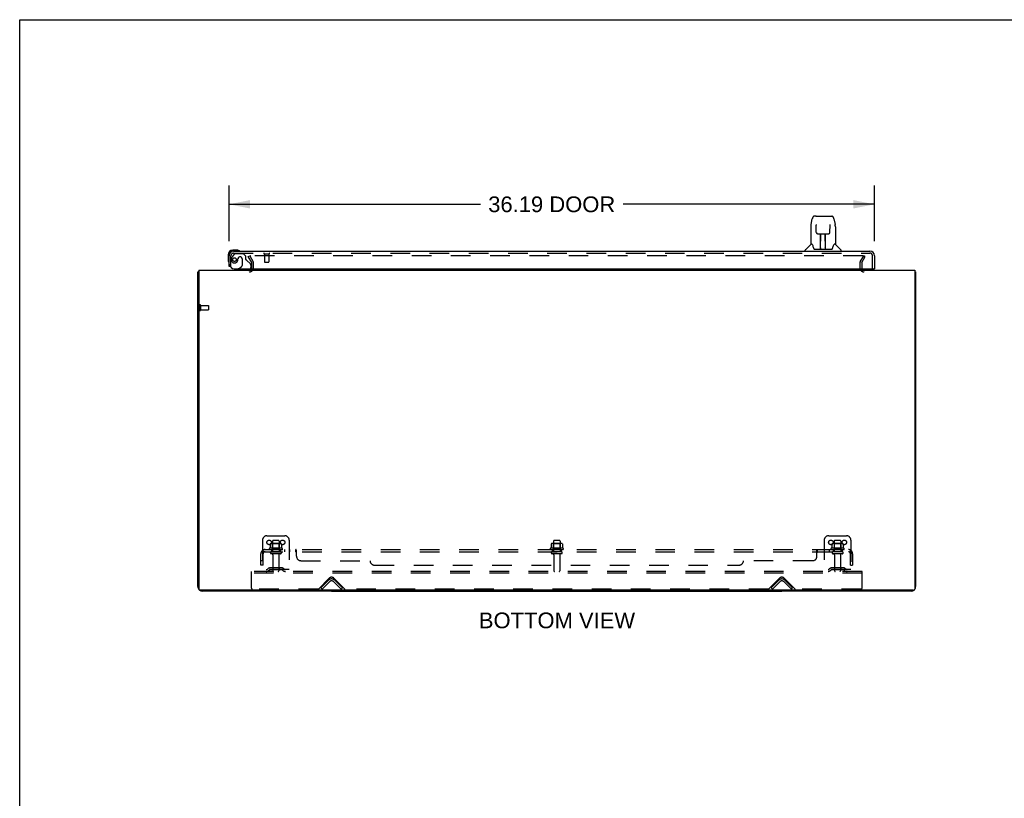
# Model space of a CAD drawing. Header units: inches. Extents: x 0 to 200, y 0 to 129.
# Tile 87 of 98: x 0 to 55, y 86 to 129. Entities that reach past the tile are written whole.
import ezdxf

# ---------------------------------------------------------------- set-up
doc = ezdxf.new("R2010")
doc.units = ezdxf.units.IN
doc.header["$LTSCALE"] = 11
doc.header["$MEASUREMENT"] = 0
doc.linetypes.add('HIDDEN', pattern=[0.2, 0.1, -0.1])
doc.layers.get('0').update_dxf_attribs({"linetype": 'CONTINUOUS'})
for name, color, linetype in [('DEFAULT_2', 8, 'HIDDEN'), ('DIMENSIONS', 7, 'CONTINUOUS'), ('DOOR_ASSEMBLY', 7, 'CONTINUOUS'), ('SUBPANEL', 7, 'CONTINUOUS')]:
    doc.layers.add(name, color=color, linetype=linetype)
doc.styles.get("Standard").update_dxf_attribs({"font": 'arial.ttf'})
doc.dimstyles.new('DIMSTYLE_1', dxfattribs={"dimtxt": 0.882353, "dimasz": 1.176471, "dimexe": 0.09, "dimexo": 0.07, "dimgap": 0.0375, "dimtad": 0, "dimtih": 1, "dimtoh": 1, "dimzin": 4, "dimdsep": 46, "dimtxsty": 'Standard', "dimblk": '_FILLED', "dimblk1": '_FILLED', "dimblk2": '_FILLED', "dimcen": 0.09, "dimadec": 3, "dimazin": 1, "dimtfac": 1, "dimtdec": 3, "dimtofl": 0, "dimtmove": 0, "dimatfit": 3, "dimldrblk": '_FILLED', "dimfxl": 0, "dimtolj": 1, "dimtzin": 4, "dimarcsym": 0})

# ---------------------------------------------------------------- blocks, each defined once
blk = doc.blocks.new('_FILLED')
at = {"color": 0, "linetype": 'ByBlock'}
blk.add_solid([(0, 0), (-1, 0.2), (-1, -0.2)], dxfattribs=at)
blk = doc.blocks.new('*D8')
at = {"layer": 'DIMENSIONS', "color": 2, "linetype": 'Continuous'}
for p, q in [((11.742, 116.997), (11.742, 120.116)), ((47.93, 116.997), (47.93, 120.116)), ((11.742, 119.057), (25.836, 119.057)), ((47.93, 119.057), (33.836, 119.057))]:
    blk.add_line(p, q, dxfattribs=at)
at = {"layer": 'DIMENSIONS', "color": 2, "linetype": 'Continuous', "xscale": 1.1764705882, "yscale": 1.1764705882, "zscale": 1.1764705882, "rotation": 180}
blk.add_blockref('_FILLED', (11.742, 119.057), dxfattribs=at)
at = {"layer": 'DIMENSIONS', "color": 2, "linetype": 'Continuous', "xscale": 1.1764705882, "yscale": 1.1764705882, "zscale": 1.1764705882}
blk.add_blockref('_FILLED', (47.93, 119.057), dxfattribs=at)
at = {"layer": 'DIMENSIONS', "color": 2, "linetype": 'Continuous', "insert": (29.836, 119.498), "char_height": 0.8824, "width": 7.11787, "attachment_point": 2, "line_spacing_factor": 0.9}
blk.add_mtext('36.19 DOOR', dxfattribs=at)

msp = doc.modelspace()

# ---------------------------------------------------------------- linework, layer by layer
at = {"color": 7, "linetype": 'Continuous'}
for p, q in [((0, 0), (0, 129.412)), ((0, 129.412), (200, 129.412)), ((50.19, 115.258), (50.242, 115.258)), ((17.492, 97.414), (17.492, 97.362)), ((17.492, 97.362), (42.742, 97.362)), ((42.742, 97.414), (42.742, 97.362))]:
    msp.add_line(p, q, dxfattribs=at)
at = {"color": 3, "linetype": 'Continuous'}
for p, q in [((9.992, 97.609), (9.992, 115.258)), ((10.044, 115.362), (10.044, 97.474)), ((10.044, 115.362), (50.19, 115.362)), ((50.19, 115.362), (50.19, 97.474)), ((50.242, 115.258), (50.242, 97.609)), ((50.13, 97.414), (10.104, 97.414)), ((17.492, 97.362), (10.239, 97.362)), ((49.996, 97.362), (42.742, 97.362))]:
    msp.add_line(p, q, dxfattribs=at)
for points in [[(10.027, 115.274), (10.02, 115.273), (10.016, 115.272), (10.013, 115.271), (10.01, 115.271), (10.007, 115.27), (10.005, 115.269), (10.002, 115.268), (10, 115.267), (9.998, 115.266), (9.996, 115.265), (9.995, 115.264), (9.994, 115.263), (9.993, 115.262), (9.993, 115.261), (9.992, 115.26), (9.992, 115.258)], [(10.044, 115.278), (10.042, 115.278), (10.038, 115.277), (10.034, 115.276), (10.031, 115.275), (10.027, 115.274)], [(50.19, 115.278), (50.192, 115.278), (50.196, 115.277), (50.2, 115.276), (50.204, 115.275), (50.208, 115.274), (50.215, 115.273)], [(50.215, 115.273), (50.218, 115.272), (50.221, 115.271), (50.224, 115.271), (50.227, 115.27), (50.23, 115.269), (50.232, 115.268), (50.234, 115.267), (50.236, 115.266), (50.238, 115.265), (50.239, 115.264), (50.24, 115.263), (50.241, 115.262), (50.242, 115.261), (50.242, 115.26), (50.242, 115.258)]]:
    msp.add_lwpolyline(points, dxfattribs=at)
for centre, radius, start, end in [((12.871, 115.505), 0.142, 270, 333.5225), ((47.364, 115.505), 0.142, 206.4775, 270), ((10.239, 97.609), 0.246, 180, 219.4479), ((10.104, 97.474), 0.06, 180, 270), ((10.239, 97.609), 0.246, 230.553, 270), ((49.996, 97.609), 0.246, 270, 309.447), ((50.13, 97.474), 0.06, 270, 360), ((49.996, 97.609), 0.246, 320.5521, 360)]:
    msp.add_arc(centre, radius, start, end, dxfattribs=at)
at = {"layer": 'DEFAULT_2', "color": 8, "linetype": 'HIDDEN'}
for p, q in [((12.813, 116.123), (12.903, 116.175)), ((13.009, 115.783), (12.813, 116.123)), ((12.903, 116.175), (13.099, 115.835)), ((47.286, 116.175), (12.949, 116.175)), ((47.136, 115.835), (47.332, 116.175)), ((47.226, 115.783), (47.422, 116.123)), ((47.422, 116.123), (47.332, 116.175)), ((13.013, 115.505), (13.013, 115.767)), ((13.117, 115.505), (13.117, 115.767)), ((47.117, 115.767), (47.117, 115.505)), ((47.221, 115.767), (47.221, 115.505)), ((10.096, 113.4), (10.096, 113.116)), ((10.139, 113.4), (10.139, 113.116)), ((10.139, 113.382), (10.586, 113.382)), ((10.596, 113.372), (10.596, 113.144)), ((10.139, 113.134), (10.586, 113.134)), ((13.617, 100.216), (13.617, 98.466)), ((13.867, 100.466), (14.867, 100.466)), ((14.048, 100.006), (14.048, 99.788)), ((14.623, 100.027), (14.112, 100.027)), ((14.184, 100.007), (14.164, 100.027)), ((14.18, 100.161), (14.18, 99.566)), ((14.184, 99.711), (14.184, 100.007)), ((14.551, 100.007), (14.184, 100.007)), ((14.525, 100.191), (14.21, 100.191)), ((14.551, 100.007), (14.571, 100.027)), ((14.551, 99.711), (14.551, 100.007)), ((14.555, 100.161), (14.555, 99.566)), ((14.686, 100.006), (14.686, 99.788)), ((15.117, 100.216), (15.117, 98.466)), ((29.798, 100.006), (29.798, 99.788)), ((30.373, 100.027), (29.862, 100.027)), ((29.934, 100.007), (29.914, 100.027)), ((29.93, 100.161), (29.93, 99.566)), ((30.301, 100.007), (29.934, 100.007)), ((29.934, 99.711), (29.934, 100.007)), ((30.275, 100.191), (29.96, 100.191)), ((30.301, 100.007), (30.321, 100.027)), ((30.301, 99.711), (30.301, 100.007)), ((30.305, 100.161), (30.305, 99.566)), ((30.436, 100.006), (30.436, 99.788)), ((45.117, 100.216), (45.117, 98.466)), ((45.367, 100.466), (46.367, 100.466)), ((45.548, 100.006), (45.548, 99.788)), ((46.123, 100.027), (45.612, 100.027)), ((45.684, 100.007), (45.664, 100.027)), ((45.68, 100.161), (45.68, 99.566)), ((46.051, 100.007), (45.684, 100.007)), ((45.684, 99.711), (45.684, 100.007)), ((46.025, 100.191), (45.71, 100.191)), ((46.051, 100.007), (46.071, 100.027)), ((46.051, 99.711), (46.051, 100.007)), ((46.055, 100.161), (46.055, 99.566)), ((46.186, 100.006), (46.186, 99.788)), ((46.617, 100.216), (46.617, 98.466)), ((14.723, 99.761), (14.011, 99.761)), ((14.033, 99.691), (14.701, 99.691)), ((14.625, 99.566), (14.11, 99.566)), ((14.625, 99.456), (14.11, 99.456)), ((14.184, 99.711), (14.164, 99.691)), ((14.551, 99.711), (14.184, 99.711)), ((14.202, 99.394), (14.202, 98.496)), ((14.532, 99.394), (14.532, 98.496)), ((14.551, 99.711), (14.571, 99.691)), ((30.473, 99.761), (29.761, 99.761)), ((29.783, 99.691), (30.451, 99.691)), ((30.375, 99.566), (29.86, 99.566)), ((30.375, 99.456), (29.86, 99.456)), ((29.934, 99.711), (29.914, 99.691)), ((30.301, 99.711), (29.934, 99.711)), ((29.952, 99.394), (29.952, 98.496)), ((30.282, 99.394), (30.282, 98.496)), ((30.301, 99.711), (30.321, 99.691)), ((46.223, 99.761), (45.511, 99.761)), ((45.533, 99.691), (46.201, 99.691)), ((46.125, 99.566), (45.61, 99.566)), ((46.125, 99.456), (45.61, 99.456)), ((45.684, 99.711), (45.664, 99.691)), ((46.051, 99.711), (45.684, 99.711)), ((45.702, 99.394), (45.702, 98.496)), ((46.032, 99.394), (46.032, 98.496)), ((46.051, 99.711), (46.071, 99.691)), ((12.992, 98.362), (12.992, 98.466)), ((47.242, 98.466), (12.992, 98.466)), ((12.992, 97.529), (12.992, 98.362)), ((47.242, 98.362), (12.992, 98.362)), ((15.117, 98.57), (13.617, 98.57)), ((13.96, 98.639), (13.892, 98.59)), ((14.021, 98.555), (13.953, 98.506)), ((14.708, 98.66), (14.027, 98.66)), ((14.708, 98.556), (14.027, 98.556)), ((14.192, 98.66), (14.192, 98.556)), ((14.542, 98.66), (14.542, 98.556)), ((14.714, 98.555), (14.781, 98.506)), ((14.774, 98.639), (14.842, 98.59)), ((46.617, 98.57), (45.117, 98.57)), ((45.46, 98.639), (45.392, 98.59)), ((45.521, 98.555), (45.453, 98.506)), ((46.208, 98.66), (45.527, 98.66)), ((46.208, 98.556), (45.527, 98.556)), ((45.692, 98.66), (45.692, 98.556)), ((46.042, 98.66), (46.042, 98.556)), ((46.214, 98.555), (46.281, 98.506)), ((46.274, 98.639), (46.342, 98.59)), ((47.242, 98.362), (47.242, 98.466)), ((47.242, 97.529), (47.242, 98.362)), ((16.751, 97.475), (17.36, 98.084)), ((16.888, 97.54), (17.318, 97.97)), ((17.391, 97.896), (16.962, 97.466)), ((18.023, 97.466), (17.593, 97.896)), ((17.625, 98.084), (18.233, 97.475)), ((18.096, 97.54), (17.666, 97.97)), ((42.001, 97.475), (42.61, 98.084)), ((42.138, 97.54), (42.568, 97.97)), ((42.641, 97.896), (42.212, 97.466)), ((43.273, 97.466), (42.843, 97.896)), ((42.875, 98.084), (43.483, 97.475)), ((43.346, 97.54), (42.916, 97.97)), ((16.73, 97.466), (13.055, 97.466)), ((16.962, 97.466), (16.888, 97.54)), ((18.023, 97.466), (18.096, 97.54)), ((41.98, 97.466), (18.255, 97.466)), ((42.212, 97.466), (42.138, 97.54)), ((43.273, 97.466), (43.346, 97.54)), ((47.18, 97.466), (43.505, 97.466))]:
    msp.add_line(p, q, dxfattribs=at)
for points in [[(12.949, 116.175), (12.947, 116.175), (12.945, 116.175), (12.943, 116.174), (12.941, 116.174), (12.939, 116.173), (12.937, 116.172), (12.936, 116.171), (12.934, 116.17), (12.933, 116.168), (12.932, 116.167), (12.931, 116.165), (12.93, 116.164), (12.929, 116.162), (12.929, 116.16), (12.929, 116.158), (12.929, 116.158)], [(12.929, 116.158), (12.929, 116.157), (12.929, 116.155), (12.929, 116.153), (12.93, 116.151), (12.931, 116.15)], [(47.294, 116.174), (47.292, 116.174), (47.29, 116.175), (47.288, 116.175), (47.286, 116.175)], [(47.294, 116.174), (47.295, 116.173), (47.297, 116.172), (47.299, 116.171), (47.3, 116.17), (47.301, 116.168), (47.303, 116.167), (47.304, 116.165), (47.304, 116.164), (47.305, 116.162), (47.305, 116.16), (47.306, 116.158), (47.306, 116.158)], [(47.306, 116.158), (47.306, 116.157), (47.305, 116.155), (47.305, 116.153), (47.304, 116.151), (47.304, 116.15)], [(14.054, 100.015), (14.053, 100.014), (14.051, 100.013), (14.05, 100.012), (14.049, 100.011), (14.049, 100.009), (14.048, 100.007), (14.048, 100.006)], [(14.68, 100.015), (14.682, 100.014), (14.683, 100.013), (14.684, 100.012), (14.685, 100.011), (14.686, 100.009), (14.686, 100.007), (14.686, 100.006)], [(29.804, 100.015), (29.803, 100.014), (29.801, 100.013), (29.8, 100.012), (29.799, 100.011), (29.799, 100.009), (29.798, 100.007), (29.798, 100.006)], [(30.43, 100.015), (30.432, 100.014), (30.433, 100.013), (30.434, 100.012), (30.435, 100.011), (30.436, 100.009), (30.436, 100.007), (30.436, 100.006)], [(45.554, 100.015), (45.553, 100.014), (45.551, 100.013), (45.55, 100.012), (45.549, 100.011), (45.549, 100.009), (45.548, 100.007), (45.548, 100.006)], [(46.18, 100.015), (46.182, 100.014), (46.183, 100.013), (46.184, 100.012), (46.185, 100.011), (46.186, 100.009), (46.186, 100.007), (46.186, 100.006)], [(14.048, 99.788), (14.048, 99.787), (14.048, 99.785), (14.048, 99.784), (14.047, 99.784), (14.047, 99.783), (14.047, 99.782), (14.046, 99.782), (14.046, 99.781), (14.046, 99.781), (14.045, 99.781), (14.045, 99.78), (14.045, 99.78), (14.044, 99.78), (14.044, 99.78), (14.044, 99.78), (14.044, 99.779), (14.043, 99.779), (14.043, 99.779)], [(14.691, 99.779), (14.691, 99.779), (14.691, 99.779), (14.691, 99.78), (14.69, 99.78), (14.69, 99.78), (14.69, 99.78), (14.689, 99.78), (14.689, 99.781), (14.689, 99.781), (14.688, 99.781), (14.688, 99.782), (14.688, 99.782), (14.687, 99.783), (14.687, 99.784), (14.687, 99.784), (14.686, 99.785), (14.686, 99.787), (14.686, 99.788)], [(29.798, 99.788), (29.798, 99.787), (29.798, 99.785), (29.798, 99.784), (29.797, 99.784), (29.797, 99.783), (29.797, 99.782), (29.796, 99.782), (29.796, 99.781), (29.796, 99.781), (29.795, 99.781), (29.795, 99.78), (29.795, 99.78), (29.794, 99.78), (29.794, 99.78), (29.794, 99.78), (29.794, 99.779), (29.793, 99.779), (29.793, 99.779)], [(30.441, 99.779), (30.441, 99.779), (30.441, 99.779), (30.441, 99.78), (30.44, 99.78), (30.44, 99.78), (30.44, 99.78), (30.439, 99.78), (30.439, 99.781), (30.439, 99.781), (30.438, 99.781), (30.438, 99.782), (30.438, 99.782), (30.437, 99.783), (30.437, 99.784), (30.437, 99.784), (30.436, 99.785), (30.436, 99.787), (30.436, 99.788)], [(45.548, 99.788), (45.548, 99.787), (45.548, 99.785), (45.548, 99.784), (45.547, 99.784), (45.547, 99.783), (45.547, 99.782), (45.546, 99.782), (45.546, 99.781), (45.546, 99.781), (45.545, 99.781), (45.545, 99.78), (45.545, 99.78), (45.544, 99.78), (45.544, 99.78), (45.544, 99.78), (45.544, 99.779), (45.543, 99.779), (45.543, 99.779)], [(46.191, 99.779), (46.191, 99.779), (46.191, 99.779), (46.191, 99.78), (46.19, 99.78), (46.19, 99.78), (46.19, 99.78), (46.189, 99.78), (46.189, 99.781), (46.189, 99.781), (46.188, 99.781), (46.188, 99.782), (46.188, 99.782), (46.187, 99.783), (46.187, 99.784), (46.187, 99.784), (46.186, 99.785), (46.186, 99.787), (46.186, 99.788)]]:
    msp.add_lwpolyline(points, dxfattribs=at)
for centre in [(13.992, 100.091), (14.742, 100.091), (45.492, 100.091), (46.242, 100.091)]:
    msp.add_circle(centre, 0.128, dxfattribs=at)
for centre, radius, start, end in [((12.871, 115.505), 0.246, 270, 360), ((12.871, 115.505), 0.142, 333.5225, 360), ((12.98, 115.767), 0.033, 0, 30), ((12.98, 115.767), 0.137, 0, 30), ((47.254, 115.767), 0.137, 150, 180), ((47.364, 115.505), 0.246, 180, 270), ((47.254, 115.767), 0.033, 150, 180), ((47.364, 115.505), 0.142, 180, 206.4775), ((10.118, 113.4), 0.0215, 0, 180), ((10.586, 113.372), 0.01, 0, 90), ((10.118, 113.116), 0.0215, 180, 360), ((10.586, 113.144), 0.01, 270, 360), ((13.867, 100.216), 0.25, 90, 180), ((14.112, 99.886), 0.141, 90, 113.95), ((14.21, 100.161), 0.03, 90, 180), ((14.525, 100.161), 0.03, 0, 90), ((14.623, 99.886), 0.141, 66.05, 90), ((14.867, 100.216), 0.25, 0, 90), ((29.862, 99.886), 0.141, 90, 113.95), ((29.96, 100.161), 0.03, 90, 180), ((30.275, 100.161), 0.03, 0, 90), ((30.373, 99.886), 0.141, 66.05, 90), ((45.367, 100.216), 0.25, 90, 180), ((45.612, 99.886), 0.141, 90, 113.95), ((45.71, 100.161), 0.03, 90, 180), ((46.025, 100.161), 0.03, 0, 90), ((46.123, 99.886), 0.141, 66.05, 90), ((46.367, 100.216), 0.25, 0, 90), ((14.033, 99.73), 0.0384, 124.4497, 270), ((14.367, 99.161), 0.698, 117.6814, 120.6631), ((14.11, 99.511), 0.055, 90, 270), ((14.14, 99.394), 0.0625, 0, 90), ((14.595, 99.394), 0.0625, 90, 180), ((14.625, 99.511), 0.055, 270, 90), ((14.367, 99.161), 0.698, 59.3369, 62.3186), ((14.701, 99.73), 0.0384, 270, 55.5503), ((29.783, 99.73), 0.0384, 124.4497, 270), ((30.117, 99.161), 0.698, 117.6814, 120.6631), ((29.86, 99.511), 0.055, 90, 270), ((29.89, 99.394), 0.0625, 0, 90), ((30.345, 99.394), 0.0625, 90, 180), ((30.375, 99.511), 0.055, 270, 90), ((30.117, 99.161), 0.698, 59.3369, 62.3186), ((30.451, 99.73), 0.0384, 270, 55.5503), ((45.533, 99.73), 0.0384, 124.4497, 270), ((45.867, 99.161), 0.698, 117.6814, 120.6631), ((45.61, 99.511), 0.055, 90, 270), ((45.64, 99.394), 0.0625, 0, 90), ((46.095, 99.394), 0.0625, 90, 180), ((46.125, 99.511), 0.055, 270, 90), ((45.867, 99.161), 0.698, 59.3369, 62.3186), ((46.201, 99.73), 0.0384, 270, 55.5503), ((13.831, 98.674), 0.104, 270, 305.7539), ((13.831, 98.674), 0.208, 270, 305.7539), ((14.027, 98.546), 0.114, 90, 125.7539), ((14.027, 98.546), 0.01, 90, 125.7539), ((14.232, 98.496), 0.03, 180, 270), ((14.502, 98.496), 0.03, 270, 360), ((14.708, 98.546), 0.114, 54.2461, 90), ((14.708, 98.546), 0.01, 54.2461, 90), ((14.903, 98.674), 0.208, 234.2461, 270), ((14.903, 98.674), 0.104, 234.2461, 270), ((29.982, 98.496), 0.03, 180, 270), ((30.252, 98.496), 0.03, 270, 360), ((45.331, 98.674), 0.104, 270, 305.7539), ((45.331, 98.674), 0.208, 270, 305.7539), ((45.527, 98.546), 0.114, 90, 125.7539), ((45.527, 98.546), 0.01, 90, 125.7539), ((45.732, 98.496), 0.03, 180, 270), ((46.002, 98.496), 0.03, 270, 360), ((46.208, 98.546), 0.114, 54.2461, 90), ((46.208, 98.546), 0.01, 54.2461, 90), ((46.403, 98.674), 0.208, 234.2461, 270), ((46.403, 98.674), 0.104, 234.2461, 270), ((17.492, 97.795), 0.246, 45, 135), ((17.492, 97.951), 0.188, 45, 135), ((17.492, 97.795), 0.142, 45, 135), ((42.742, 97.795), 0.246, 45, 135), ((42.742, 97.951), 0.188, 45, 135), ((42.742, 97.795), 0.142, 45, 135), ((13.055, 97.529), 0.0625, 180, 270), ((16.73, 97.496), 0.03, 270, 315), ((18.255, 97.496), 0.03, 225, 270), ((41.98, 97.496), 0.03, 270, 315), ((43.505, 97.496), 0.03, 225, 270), ((47.18, 97.529), 0.0625, 270, 360)]:
    msp.add_arc(centre, radius, start, end, dxfattribs=at)
at = {"layer": 'DOOR_ASSEMBLY', "color": 7, "linetype": 'Continuous'}
for p, q in [((44.381, 117.929), (44.446, 118.234)), ((44.65, 118.389), (44.57, 118.389)), ((44.652, 118.389), (45.539, 118.389)), ((44.656, 118.389), (44.655, 118.389)), ((45.663, 118.234), (45.729, 117.929)), ((44.366, 117.786), (44.366, 116.814)), ((44.667, 117.914), (44.667, 117.912)), ((44.667, 117.912), (44.667, 117.908)), ((44.667, 117.908), (44.667, 117.904)), ((44.667, 117.904), (44.667, 117.897)), ((44.667, 117.897), (44.667, 117.887)), ((44.674, 117.483), (44.667, 117.887)), ((45.435, 117.483), (45.442, 117.896)), ((45.442, 117.904), (45.442, 117.908)), ((45.442, 117.896), (45.442, 117.904)), ((45.734, 117.899), (45.729, 117.929)), ((45.744, 117.785), (45.744, 116.814)), ((44.674, 117.483), (44.676, 117.469)), ((44.755, 117.405), (44.875, 117.405)), ((44.905, 116.559), (44.92, 117.406)), ((44.911, 117.406), (45.199, 117.406)), ((44.913, 116.99), (44.913, 117.406)), ((44.919, 117.35), (44.913, 117.35)), ((44.916, 117.18), (44.913, 117.18)), ((44.916, 117.168), (44.913, 117.168)), ((45.181, 116.539), (45.166, 117.406)), ((45.167, 117.35), (45.196, 117.35)), ((45.196, 117.18), (45.169, 117.18)), ((45.196, 117.168), (45.17, 117.168)), ((45.171, 117.406), (45.171, 117.35)), ((45.196, 116.539), (45.196, 117.406)), ((45.234, 117.405), (45.354, 117.405)), ((44.36, 116.808), (44.062, 116.511)), ((44.439, 116.814), (44.366, 116.814)), ((44.435, 116.814), (44.441, 116.804)), ((44.502, 116.649), (44.516, 116.602)), ((44.516, 116.602), (44.519, 116.593)), ((44.569, 116.539), (45.54, 116.539)), ((44.906, 116.61), (44.906, 116.585)), ((44.913, 116.539), (44.913, 116.543)), ((45.174, 116.94), (45.196, 116.94)), ((45.196, 116.936), (45.174, 116.936)), ((45.18, 116.585), (45.179, 116.61)), ((45.59, 116.593), (45.593, 116.602)), ((45.668, 116.803), (45.673, 116.813)), ((45.744, 116.814), (45.671, 116.814)), ((45.749, 116.808), (46.047, 116.511)), ((11.682, 116.217), (11.682, 115.961)), ((11.682, 115.961), (11.685, 115.923)), ((11.742, 116.217), (11.742, 116.174)), ((12.202, 116.48), (11.945, 116.48)), ((11.989, 116.42), (11.945, 116.42)), ((12.239, 116.478), (12.202, 116.48)), ((44.051, 116.42), (44.051, 116.483)), ((46.059, 116.42), (46.059, 116.483)), ((11.818, 115.566), (11.742, 115.566)), ((12.253, 115.441), (12.184, 115.401)), ((12.184, 115.362), (12.184, 115.401)), ((47.868, 115.441), (47.93, 115.441))]:
    msp.add_line(p, q, dxfattribs=at)
at = {"layer": 'DOOR_ASSEMBLY', "color": 3, "linetype": 'Continuous'}
for p, q in [((11.742, 115.566), (11.742, 116.174)), ((11.989, 116.42), (47.683, 116.42)), ((47.93, 116.174), (47.93, 115.441)), ((12.034, 115.441), (47.868, 115.441))]:
    msp.add_line(p, q, dxfattribs=at)
at = {"layer": 'DOOR_ASSEMBLY', "color": 8, "linetype": 'HIDDEN'}
for p, q in [((11.846, 115.566), (11.846, 116.174)), ((12.022, 116.262), (11.921, 116.118)), ((11.989, 116.316), (47.683, 116.316)), ((12.087, 116.295), (12.538, 116.295)), ((12.243, 116.005), (12.243, 116.017)), ((12.374, 116.103), (12.341, 116.103)), ((12.472, 116.005), (12.472, 115.626)), ((12.664, 116.169), (12.538, 116.295)), ((12.664, 116.169), (12.664, 115.99)), ((13.704, 116.273), (13.988, 116.273)), ((13.722, 116.273), (13.722, 115.826)), ((13.97, 116.273), (13.97, 115.826)), ((47.826, 115.441), (47.826, 116.174)), ((11.846, 115.566), (11.818, 115.566)), ((12.253, 115.441), (12.422, 115.539)), ((12.723, 115.932), (12.942, 115.713)), ((12.971, 115.642), (12.971, 115.519)), ((13.732, 115.816), (13.96, 115.816)), ((12.814, 115.362), (12.184, 115.362))]:
    msp.add_line(p, q, dxfattribs=at)
at = {"layer": 'DOOR_ASSEMBLY', "color": 7, "linetype": 'Continuous'}
for points in [[(44.57, 118.389), (44.567, 118.389), (44.553, 118.387), (44.54, 118.384), (44.528, 118.379), (44.517, 118.372), (44.506, 118.364), (44.497, 118.355), (44.489, 118.346), (44.482, 118.335), (44.475, 118.324), (44.469, 118.311), (44.464, 118.298), (44.459, 118.283), (44.454, 118.266), (44.449, 118.247), (44.446, 118.234)], [(45.663, 118.234), (45.661, 118.247), (45.656, 118.266), (45.651, 118.283), (45.645, 118.298), (45.64, 118.312), (45.634, 118.324), (45.627, 118.335), (45.62, 118.346), (45.612, 118.356), (45.603, 118.365), (45.592, 118.372), (45.581, 118.379), (45.568, 118.384), (45.555, 118.387), (45.542, 118.389), (45.539, 118.389)], [(44.381, 117.929), (44.375, 117.898), (44.37, 117.859), (44.367, 117.819), (44.366, 117.786)], [(44.667, 117.917), (44.666, 117.918), (44.666, 117.918), (44.666, 117.918), (44.667, 117.917), (44.667, 117.916), (44.667, 117.916), (44.667, 117.914)], [(45.442, 117.908), (45.443, 117.912), (45.443, 117.914), (45.443, 117.915), (45.443, 117.916), (45.443, 117.917), (45.443, 117.917), (45.443, 117.918)], [(45.744, 117.785), (45.743, 117.819), (45.74, 117.859), (45.734, 117.899)], [(44.676, 117.469), (44.679, 117.457), (44.685, 117.445), (44.692, 117.435), (44.7, 117.425), (44.71, 117.418), (44.721, 117.412), (44.733, 117.407), (44.745, 117.405), (44.754, 117.405)], [(44.875, 117.405), (44.879, 117.405), (44.887, 117.405), (44.895, 117.405)], [(44.895, 117.405), (44.904, 117.406), (44.911, 117.406)], [(45.199, 117.406), (45.207, 117.406), (45.215, 117.405)], [(45.215, 117.405), (45.223, 117.405), (45.231, 117.405), (45.234, 117.405)], [(45.356, 117.405), (45.366, 117.405), (45.378, 117.408), (45.389, 117.412), (45.4, 117.418), (45.41, 117.426), (45.418, 117.436), (45.425, 117.446), (45.431, 117.458), (45.434, 117.471), (45.435, 117.483)], [(44.441, 116.804), (44.455, 116.775), (44.47, 116.74), (44.486, 116.697), (44.502, 116.649)], [(44.519, 116.593), (44.524, 116.581), (44.529, 116.57), (44.534, 116.562)], [(44.534, 116.562), (44.539, 116.554), (44.545, 116.548), (44.551, 116.544), (44.559, 116.54), (44.566, 116.539), (44.569, 116.539)], [(45.541, 116.539), (45.543, 116.539), (45.55, 116.54), (45.558, 116.543), (45.564, 116.548), (45.57, 116.554), (45.576, 116.561)], [(45.576, 116.561), (45.581, 116.57), (45.585, 116.58), (45.59, 116.593)], [(45.593, 116.602), (45.607, 116.648), (45.623, 116.696), (45.639, 116.738), (45.654, 116.774), (45.668, 116.803)]]:
    msp.add_lwpolyline(points, dxfattribs=at)
at = {"layer": 'DOOR_ASSEMBLY', "color": 8, "linetype": 'HIDDEN'}
msp.add_circle((12.046, 115.953), 0.101, dxfattribs=at)
at = {"layer": 'DOOR_ASSEMBLY', "color": 7, "linetype": 'Continuous'}
for centre, radius, start, end in [((44.09, 116.483), 0.0394, 135, 180), ((44.374, 116.794), 0.0197, 97.5, 135), ((44.925, 116.558), 0.0197, 179, 270), ((44.925, 116.558), 0.0197, 260.739, 269.9232), ((45.161, 116.558), 0.0197, 270, 1), ((45.161, 116.558), 0.0197, 270.0771, 272.6469), ((45.735, 116.794), 0.0197, 45, 82.5), ((46.019, 116.483), 0.0394, 0, 45), ((11.945, 116.217), 0.263, 90, 180), ((11.932, 115.961), 0.25, 180, 210.8899), ((11.945, 116.217), 0.203, 90, 180), ((12.202, 116.23), 0.25, 59.1101, 90), ((12.322, 116.435), 0.015, 270, 353.6204), ((12.322, 116.432), 0.015, 6.3796, 59.1101), ((11.731, 115.84), 0.015, 210.8899, 263.6204), ((11.727, 115.84), 0.015, 276.3796, 360), ((12.814, 115.519), 0.157, 270, 330.1697)]:
    msp.add_arc(centre, radius, start, end, dxfattribs=at)
at = {"layer": 'DOOR_ASSEMBLY', "color": 3, "linetype": 'Continuous'}
for centre, radius, start, end in [((11.989, 116.174), 0.246, 90, 180), ((47.683, 116.174), 0.246, 0, 90), ((12.034, 115.691), 0.25, 180, 270), ((47.868, 115.461), 0.02, 270, 360)]:
    msp.add_arc(centre, radius, start, end, dxfattribs=at)
at = {"layer": 'DOOR_ASSEMBLY', "color": 8, "linetype": 'HIDDEN'}
for centre, radius, start, end in [((11.989, 116.174), 0.142, 90, 180), ((12.046, 115.953), 0.187, 163.1561, 342.1518), ((12.236, 115.896), 0.386, 144.9, 163.1561), ((12.087, 116.216), 0.079, 90, 144.9), ((11.85, 116.017), 0.393, 342.0702, 358.3401), ((12.341, 116.005), 0.098, 90, 180), ((12.374, 116.005), 0.098, 0, 90), ((12.703, 115.99), 0.039, 180, 248.3904), ((12.652, 115.861), 0.1, 45, 68.3904), ((13.704, 116.295), 0.0215, 90, 270), ((13.988, 116.295), 0.0215, 270, 90), ((47.683, 116.174), 0.142, 0, 90), ((12.372, 115.626), 0.1, 300.092, 360), ((12.871, 115.642), 0.1, 0, 45), ((12.814, 115.519), 0.157, 330.1697, 360), ((13.732, 115.826), 0.01, 180, 270), ((13.96, 115.826), 0.01, 270, 360)]:
    msp.add_arc(centre, radius, start, end, dxfattribs=at)
at = {"layer": 'DOOR_ASSEMBLY', "color": 7, "linetype": 'Continuous'}
for centre, start_param, end_param in [((44.905, 116.578), -2.940151, -2.835574), ((45.181, 116.578), -3.447611, -3.141593)]:
    msp.add_ellipse(centre, major_axis=(0, 0.0394), ratio=1, start_param=start_param, end_param=end_param, dxfattribs=at)
at = {"layer": 'SUBPANEL', "color": 8, "linetype": 'HIDDEN'}
for p, q in [((13.523, 98.816), (13.523, 99.454)), ((13.61, 99.637), (13.689, 99.541)), ((13.648, 99.566), (13.648, 99.691)), ((13.648, 99.691), (46.586, 99.691)), ((13.648, 99.566), (46.586, 99.566)), ((13.648, 98.816), (13.648, 99.454)), ((14.117, 99.691), (14.117, 99.566)), ((14.617, 99.691), (14.617, 99.566)), ((14.845, 99.691), (14.845, 99.566)), ((15.126, 99.691), (15.126, 99.566)), ((15.488, 99.566), (15.488, 99.691)), ((15.489, 99.566), (15.488, 99.566)), ((15.504, 99.552), (15.501, 99.556)), ((15.523, 99.316), (15.523, 99.637)), ((29.867, 99.691), (29.867, 99.566)), ((30.367, 99.691), (30.367, 99.566)), ((44.711, 99.316), (44.711, 99.637)), ((44.734, 99.684), (44.736, 99.686)), ((44.74, 99.689), (44.742, 99.69)), ((44.746, 99.566), (44.746, 99.691)), ((45.108, 99.691), (45.108, 99.566)), ((45.389, 99.691), (45.389, 99.566)), ((45.617, 99.691), (45.617, 99.566)), ((46.117, 99.691), (46.117, 99.566)), ((46.624, 99.637), (46.545, 99.541)), ((46.566, 99.566), (46.566, 99.567)), ((46.58, 99.601), (46.579, 99.599)), ((46.581, 99.602), (46.58, 99.601)), ((46.582, 99.607), (46.581, 99.605)), ((46.581, 99.605), (46.581, 99.604)), ((46.581, 99.604), (46.581, 99.602)), ((46.583, 99.61), (46.582, 99.608)), ((46.582, 99.608), (46.582, 99.607)), ((46.583, 99.611), (46.583, 99.61)), ((46.586, 99.566), (46.586, 99.691)), ((46.586, 98.816), (46.586, 99.454)), ((46.711, 99.454), (46.711, 98.816)), ((13.648, 99.066), (13.523, 99.066)), ((15.773, 99.066), (19.648, 99.066)), ((44.461, 99.066), (40.586, 99.066)), ((46.586, 99.066), (46.711, 99.066)), ((13.648, 98.816), (13.523, 98.816)), ((19.898, 98.816), (40.336, 98.816)), ((46.586, 98.816), (46.711, 98.816))]:
    msp.add_line(p, q, dxfattribs=at)
for points in [[(13.61, 99.637), (13.612, 99.639), (13.614, 99.642), (13.616, 99.645), (13.618, 99.648), (13.62, 99.651), (13.622, 99.654), (13.623, 99.658), (13.625, 99.662)], [(13.625, 99.662), (13.628, 99.669), (13.63, 99.672), (13.631, 99.675), (13.633, 99.678), (13.634, 99.681), (13.636, 99.684), (13.638, 99.686), (13.64, 99.688), (13.642, 99.689), (13.644, 99.69), (13.645, 99.691), (13.647, 99.691), (13.648, 99.691)], [(13.671, 99.562), (13.671, 99.562), (13.671, 99.562), (13.671, 99.563), (13.671, 99.563), (13.671, 99.563), (13.671, 99.564), (13.67, 99.564), (13.67, 99.565), (13.67, 99.565), (13.669, 99.566), (13.669, 99.566), (13.669, 99.567), (13.668, 99.567), (13.668, 99.568), (13.668, 99.569), (13.667, 99.569), (13.667, 99.57), (13.667, 99.57), (13.666, 99.571), (13.666, 99.572), (13.666, 99.572), (13.665, 99.573), (13.665, 99.574), (13.665, 99.575), (13.664, 99.575), (13.664, 99.576), (13.664, 99.577), (13.663, 99.578), (13.663, 99.578), (13.663, 99.579), (13.662, 99.58), (13.662, 99.581), (13.662, 99.581), (13.661, 99.582), (13.661, 99.583), (13.66, 99.584), (13.66, 99.585), (13.66, 99.586), (13.659, 99.587), (13.659, 99.587), (13.659, 99.588), (13.658, 99.589), (13.658, 99.59), (13.658, 99.591), (13.657, 99.592), (13.657, 99.593), (13.657, 99.594), (13.656, 99.595), (13.656, 99.596), (13.655, 99.597), (13.655, 99.598), (13.655, 99.6), (13.654, 99.601), (13.654, 99.602), (13.654, 99.603), (13.653, 99.604), (13.653, 99.605), (13.653, 99.606), (13.652, 99.607), (13.652, 99.608), (13.652, 99.609), (13.652, 99.61), (13.651, 99.611), (13.651, 99.612), (13.651, 99.613), (13.651, 99.614), (13.65, 99.615), (13.65, 99.616), (13.65, 99.617), (13.65, 99.618), (13.65, 99.619), (13.649, 99.619), (13.649, 99.62), (13.649, 99.621), (13.649, 99.622), (13.649, 99.623), (13.649, 99.624), (13.649, 99.624), (13.648, 99.625), (13.648, 99.625), (13.648, 99.626), (13.648, 99.626)], [(13.648, 99.626), (13.648, 99.626), (13.648, 99.626), (13.648, 99.626), (13.648, 99.626), (13.648, 99.626), (13.648, 99.626), (13.648, 99.625), (13.648, 99.625), (13.648, 99.624), (13.648, 99.624), (13.648, 99.623)], [(13.676, 99.548), (13.672, 99.552), (13.67, 99.554), (13.668, 99.556), (13.665, 99.558), (13.663, 99.56), (13.661, 99.561), (13.658, 99.563), (13.656, 99.564), (13.654, 99.565), (13.652, 99.566), (13.65, 99.566), (13.648, 99.566)], [(13.669, 99.566), (13.669, 99.566), (13.669, 99.565), (13.67, 99.565), (13.67, 99.564), (13.67, 99.564), (13.671, 99.564), (13.671, 99.563), (13.671, 99.563), (13.671, 99.563), (13.671, 99.562), (13.671, 99.562), (13.671, 99.562)], [(13.689, 99.541), (13.689, 99.541), (13.688, 99.54), (13.687, 99.54), (13.686, 99.541), (13.685, 99.541), (13.684, 99.542), (13.682, 99.543), (13.681, 99.544), (13.679, 99.545), (13.678, 99.547), (13.676, 99.548)], [(15.5, 99.684), (15.498, 99.686), (15.496, 99.688), (15.494, 99.689), (15.493, 99.69), (15.491, 99.691), (15.489, 99.691), (15.488, 99.691)], [(15.493, 99.69), (15.491, 99.691), (15.489, 99.691), (15.488, 99.691)], [(15.497, 99.561), (15.495, 99.563), (15.494, 99.564), (15.492, 99.565), (15.491, 99.566), (15.489, 99.566), (15.488, 99.566)], [(15.501, 99.556), (15.5, 99.558), (15.498, 99.56), (15.497, 99.561), (15.495, 99.563), (15.494, 99.564), (15.492, 99.565), (15.491, 99.566)], [(15.502, 99.681), (15.5, 99.684), (15.498, 99.686), (15.496, 99.688), (15.494, 99.689)], [(15.506, 99.672), (15.505, 99.675), (15.503, 99.678), (15.502, 99.681)], [(15.511, 99.544), (15.509, 99.545), (15.508, 99.547), (15.506, 99.548), (15.505, 99.55), (15.504, 99.552)], [(15.509, 99.665), (15.508, 99.669), (15.506, 99.672)], [(15.523, 99.541), (15.522, 99.541), (15.52, 99.54), (15.518, 99.54), (15.517, 99.541), (15.515, 99.541), (15.514, 99.542), (15.512, 99.543), (15.511, 99.544), (15.509, 99.545), (15.508, 99.547)], [(15.52, 99.642), (15.519, 99.645), (15.517, 99.648), (15.516, 99.651), (15.514, 99.654), (15.512, 99.658), (15.509, 99.665)], [(15.523, 99.541), (15.522, 99.541), (15.52, 99.54), (15.518, 99.54), (15.517, 99.541), (15.515, 99.541), (15.514, 99.542)], [(15.523, 99.637), (15.522, 99.639), (15.52, 99.642)], [(44.711, 99.637), (44.713, 99.639), (44.714, 99.642)], [(44.711, 99.541), (44.713, 99.541), (44.714, 99.54), (44.716, 99.54), (44.718, 99.541), (44.719, 99.541), (44.721, 99.542), (44.722, 99.543), (44.724, 99.544), (44.725, 99.545), (44.727, 99.547)], [(44.711, 99.541), (44.713, 99.541), (44.714, 99.54), (44.716, 99.54), (44.718, 99.541), (44.719, 99.541)], [(44.714, 99.642), (44.716, 99.645), (44.717, 99.648), (44.719, 99.651), (44.72, 99.654), (44.722, 99.658)], [(44.721, 99.542), (44.722, 99.543), (44.724, 99.544)], [(44.722, 99.658), (44.725, 99.665), (44.726, 99.669), (44.728, 99.672)], [(44.725, 99.545), (44.727, 99.547), (44.728, 99.548), (44.729, 99.55), (44.731, 99.552), (44.733, 99.556)], [(44.728, 99.672), (44.729, 99.675), (44.731, 99.678), (44.733, 99.681), (44.734, 99.684), (44.736, 99.686), (44.738, 99.688), (44.74, 99.689), (44.742, 99.69), (44.743, 99.691), (44.745, 99.691), (44.746, 99.691)], [(44.733, 99.556), (44.735, 99.558), (44.736, 99.56), (44.738, 99.561), (44.739, 99.563)], [(44.738, 99.561), (44.739, 99.563), (44.741, 99.564), (44.742, 99.565), (44.743, 99.566), (44.745, 99.566), (44.746, 99.566)], [(44.741, 99.564), (44.742, 99.565), (44.743, 99.566), (44.745, 99.566)], [(46.545, 99.541), (46.546, 99.541), (46.546, 99.54), (46.547, 99.54), (46.548, 99.541), (46.549, 99.541), (46.551, 99.542), (46.552, 99.543), (46.553, 99.544), (46.555, 99.545), (46.557, 99.547), (46.558, 99.548), (46.562, 99.552)], [(46.562, 99.552), (46.564, 99.554), (46.567, 99.556), (46.569, 99.558), (46.571, 99.56), (46.574, 99.561), (46.576, 99.563), (46.578, 99.564), (46.58, 99.565), (46.582, 99.566), (46.584, 99.566), (46.586, 99.566)], [(46.579, 99.599), (46.579, 99.597), (46.579, 99.596), (46.578, 99.596), (46.578, 99.595), (46.578, 99.594), (46.577, 99.593), (46.577, 99.592), (46.577, 99.591), (46.576, 99.59), (46.576, 99.589), (46.576, 99.588), (46.575, 99.587), (46.575, 99.586), (46.574, 99.585), (46.574, 99.584), (46.574, 99.583), (46.573, 99.582), (46.573, 99.581), (46.572, 99.581), (46.572, 99.58), (46.572, 99.579), (46.571, 99.578), (46.571, 99.577), (46.57, 99.576), (46.57, 99.576), (46.57, 99.575), (46.569, 99.574), (46.569, 99.573), (46.569, 99.573), (46.568, 99.572), (46.568, 99.571), (46.568, 99.57), (46.567, 99.57), (46.567, 99.569), (46.566, 99.568), (46.566, 99.568), (46.566, 99.567), (46.565, 99.566), (46.565, 99.566), (46.565, 99.565), (46.564, 99.565), (46.564, 99.564), (46.564, 99.564), (46.563, 99.563), (46.563, 99.563), (46.563, 99.563), (46.563, 99.563)], [(46.563, 99.563), (46.563, 99.562), (46.563, 99.562), (46.563, 99.562), (46.563, 99.563), (46.563, 99.563), (46.563, 99.563), (46.564, 99.563), (46.564, 99.564), (46.564, 99.564), (46.565, 99.565), (46.565, 99.565), (46.565, 99.565), (46.566, 99.566)], [(46.586, 99.626), (46.586, 99.626), (46.586, 99.626), (46.586, 99.626), (46.586, 99.626), (46.586, 99.625), (46.586, 99.625), (46.586, 99.625), (46.586, 99.624), (46.586, 99.624), (46.586, 99.623), (46.585, 99.622), (46.585, 99.622), (46.585, 99.621), (46.585, 99.621), (46.585, 99.62), (46.585, 99.619), (46.585, 99.619), (46.585, 99.618), (46.585, 99.617), (46.584, 99.617), (46.584, 99.616), (46.584, 99.615), (46.584, 99.615), (46.584, 99.614), (46.584, 99.613), (46.583, 99.613), (46.583, 99.612), (46.583, 99.611)], [(46.606, 99.669), (46.605, 99.672), (46.603, 99.675), (46.602, 99.678), (46.6, 99.681), (46.598, 99.684), (46.596, 99.686), (46.594, 99.688), (46.593, 99.689), (46.591, 99.69), (46.589, 99.691), (46.587, 99.691), (46.586, 99.691)], [(46.586, 99.623), (46.586, 99.623), (46.586, 99.624), (46.586, 99.624), (46.586, 99.625), (46.586, 99.625), (46.586, 99.626), (46.586, 99.626), (46.586, 99.626), (46.586, 99.626)], [(46.624, 99.637), (46.622, 99.639), (46.62, 99.642), (46.618, 99.645), (46.616, 99.648), (46.614, 99.651), (46.613, 99.654), (46.611, 99.658), (46.609, 99.662), (46.606, 99.669)]]:
    msp.add_lwpolyline(points, dxfattribs=at)
for centre, radius, start, end in [((13.76, 99.454), 0.237, 90, 180), ((13.76, 99.454), 0.112, 90, 180), ((46.474, 99.454), 0.237, 0, 90), ((46.474, 99.454), 0.112, 0, 90), ((15.773, 99.316), 0.25, 180, 270), ((19.898, 99.066), 0.25, 180, 270), ((40.336, 99.066), 0.25, 270, 360), ((44.461, 99.316), 0.25, 270, 360)]:
    msp.add_arc(centre, radius, start, end, dxfattribs=at)

# ---------------------------------------------------------------- texts
at = {"layer": 'DIMENSIONS', "color": 2, "linetype": 'Continuous', "insert": (30.131, 96.159), "char_height": 0.88235, "width": 8.74481, "attachment_point": 2, "line_spacing_factor": 0.9}
msp.add_mtext('BOTTOM VIEW', dxfattribs=at)

# ---------------------------------------------------------------- dimensions: what is measured, and where the dimension line sits
at = {"layer": 'DIMENSIONS', "color": 2, "linetype": 'Continuous'}
dim = msp.add_linear_dim(base=(11.742, 119.057), p1=(47.93, 116.927), p2=(11.742, 116.927), angle=180, text='<> DOOR', dimstyle='DIMSTYLE_1', dxfattribs=at)
dim.commit()
dim.dimension.update_dxf_attribs({"geometry": '*D8', "text_midpoint": (29.836, 119.057), "dimtype": 160})

doc.saveas('drawing.dxf')
